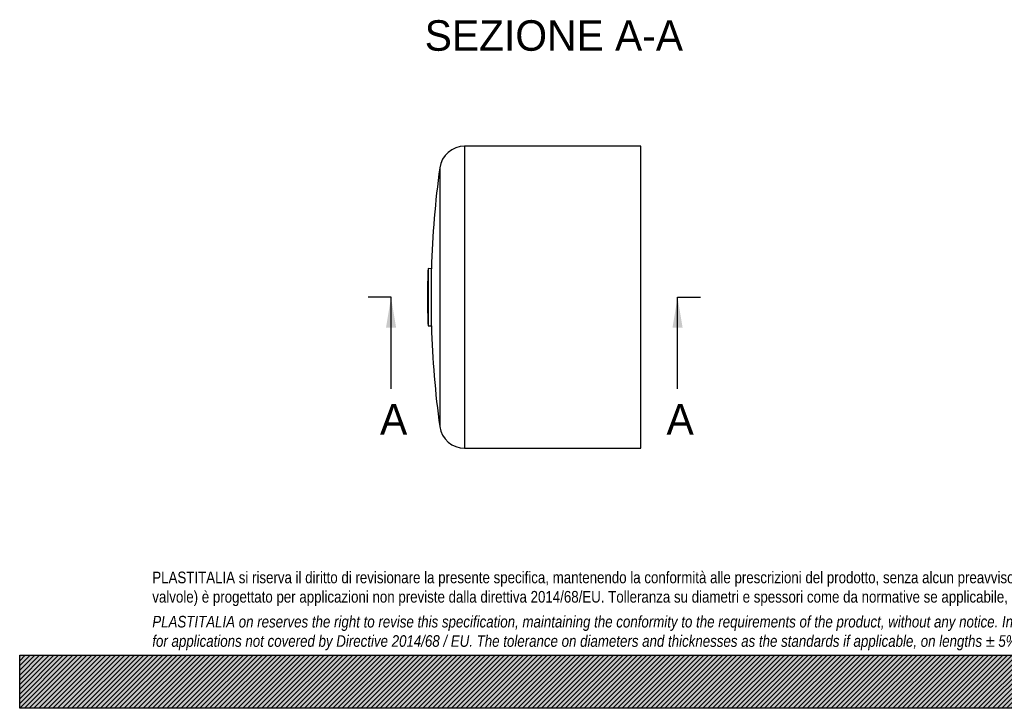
# Model space of a CAD drawing. Header units: millimetres. Extents: x 0 to 1174, y 0 to 830.
# Tile 1 of 15: x 0 to 587, y 0 to 410. Entities that reach past the tile are written whole.
import ezdxf
from ezdxf.enums import TextEntityAlignment as Align
from ezdxf.lldxf.tags import DXFTag

# ---------------------------------------------------------------- set-up
doc = ezdxf.new("R2010")
doc.units = ezdxf.units.MM
doc.header["$LTSCALE"] = 3.952569
doc.layers.add('CAP180G', color=7, linetype='Continuous')
doc.layers.add('Default', color=7, linetype='Continuous')
doc.styles.add('SEACAD_Solid_Edge_ANSI', font='seans.ttf')
tags = doc.linetypes.add('CENTER2', pattern=[28.575, 19.05, -3.175, 3.175, -3.175]).pattern_tags.tags
tags[10:11] = [DXFTag(74, 4), DXFTag(75, 0), DXFTag(340, '0'), DXFTag(46, 0.0), DXFTag(50, 0.0), DXFTag(44, 0.0), DXFTag(45, 0.0)]
tags[8:9] = [DXFTag(74, 4), DXFTag(75, 0), DXFTag(340, '0'), DXFTag(46, 0.0), DXFTag(50, 0.0), DXFTag(44, 0.0), DXFTag(45, 0.0)]
tags[6:7] = [DXFTag(74, 4), DXFTag(75, 0), DXFTag(340, '0'), DXFTag(46, 0.0), DXFTag(50, 0.0), DXFTag(44, 0.0), DXFTag(45, 0.0)]
tags[4:5] = [DXFTag(74, 4), DXFTag(75, 0), DXFTag(340, '0'), DXFTag(46, 0.0), DXFTag(50, 0.0), DXFTag(44, 0.0), DXFTag(45, 0.0)]

# ---------------------------------------------------------------- blocks, each defined once
blk = doc.blocks.new('SE')
at = {"layer": 'CAP180G', "color": 7, "linetype": 'Continuous'}
for p, q in [((265.26, 334.92), (265.26, 154.92)), ((370.26, 334.92), (265.26, 334.92)), ((370.26, 154.92), (370.26, 334.92)), ((250.39, 321.94), (250.39, 167.89)), ((243.42, 261.98), (243.42, 227.86)), ((245.42, 261.92), (243.42, 261.98)), ((245.42, 227.92), (245.42, 261.92)), ((243.26, 255.43), (243.26, 234.41)), ((243.26, 235.37), (243.26, 254.47)), ((243.42, 227.86), (245.42, 227.92)), ((265.26, 154.92), (370.26, 154.92))]:
    blk.add_line(p, q, dxfattribs=at)
for centre, radius, start, end in [((265.26, 319.92), 15, 90, 172.2385), ((815.52, 244.92), 570.35, 172.2385, 178.29198), ((815.52, 244.92), 572.35, 178.29198, 178.94822), ((295.26, 254.47), 52, 178.94822, 180), ((295.26, 235.37), 52, 180, 181.05178), ((815.52, 244.92), 572.35, 181.05178, 181.70802), ((815.52, 244.92), 570.35, 181.70802, 187.7615), ((265.26, 169.92), 15, 187.7615, 270)]:
    blk.add_arc(centre, radius, start, end, dxfattribs=at)
blk = doc.blocks.new('SE4')
at = {"color": 7, "linetype": 'Continuous', "style": 'SEACAD_Solid_Edge_ANSI'}
blk.add_text('A', height=18.18, dxfattribs=at).set_placement((214.82, 181.28), align=Align.TOP_LEFT)
blk = doc.blocks.new('SE5')
at = {"color": 7, "linetype": 'Continuous', "style": 'SEACAD_Solid_Edge_ANSI'}
blk.add_text('A', height=18.18, dxfattribs=at).set_placement((385.61, 181.28), align=Align.TOP_LEFT)
blk = doc.blocks.new('SEANNOT_GROUP')
at = {"linetype": 'Continuous'}
blk.add_hatch(color=7, dxfattribs=at).paths.add_polyline_path([(224.41, 226.74), (221.38, 244.92), (218.35, 226.74)])
at = {"color": 7, "linetype": 'Continuous'}
blk.add_lwpolyline([(221.38, 190.37), (221.38, 244.92)], dxfattribs=at)
blk = doc.blocks.new('SEANNOT_GROUP1')
at = {"linetype": 'Continuous'}
blk.add_hatch(color=7, dxfattribs=at).paths.add_polyline_path([(395.2, 226.74), (392.17, 244.92), (389.14, 226.74)])
at = {"color": 7, "linetype": 'Continuous'}
blk.add_lwpolyline([(392.17, 190.37), (392.17, 244.92)], dxfattribs=at)
blk = doc.blocks.new('SE3')
at = {"layer": 'Default', "color": 7, "linetype": 'CENTER2'}
for p, q in [((221.38, 244.92), (207.74, 244.92)), ((392.17, 244.92), (405.8, 244.92))]:
    blk.add_line(p, q, dxfattribs=at)
at = {"layer": 'Default', "color": 7, "linetype": 'CENTER2', "const_width": 0.0001}
blk.add_lwpolyline([(221.38, 244.92), (392.17, 244.92)], dxfattribs=at)
at = {"layer": 'Default'}
for name in ['SEANNOT_GROUP', 'SEANNOT_GROUP1', 'SE4', 'SE5']:
    blk.add_blockref(name, (0, 0), dxfattribs=at)

msp = doc.modelspace()

# ---------------------------------------------------------------- hatches: boundary and pattern name
at = {"layer": 'Default', "linetype": 'Continuous'}
h = msp.add_hatch(dxfattribs=at)
h.set_pattern_fill('LINE', scale=0.629921, angle=45, style=0)
h.paths.add_polyline_path([(1173.913, 0), (1173.913, 31.621), (0, 31.621), (0, 0)])
msp.add_hatch(color=7, dxfattribs=at).paths.add_polyline_path([(1173.913, 0), (1173.913, 31.621), (0, 31.621), (0, 0)])

# ---------------------------------------------------------------- linework, layer by layer
at = {"layer": 'Default', "color": 7, "linetype": 'Continuous'}
for p, q in [((0, 31.621), (1173.913, 31.621)), ((0, 0), (0, 31.621)), ((1173.913, 0), (0, 0))]:
    msp.add_line(p, q, dxfattribs=at)

# ---------------------------------------------------------------- block references
at = {"layer": 'Default'}
for name in ['SE', 'SE3']:
    msp.add_blockref(name, (0, 0), dxfattribs=at)

# ---------------------------------------------------------------- texts
at = {"layer": 'Default', "color": 7, "linetype": 'Continuous', "style": 'SEACAD_Solid_Edge_ANSI'}
msp.add_text('SEZIONE A-A', height=18.18182, dxfattribs=at).set_placement((241.428, 409.976), align=Align.TOP_LEFT)
at = {"layer": 'Default', "insert": (79.051, 81.432), "char_height": 6.916996, "width": 1015.81028, "attachment_point": 1}
msp.add_mtext("{\\fArial Narrow|b0||i0||c0|p34;\\C7;\\H6.916996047;\\W1.;PLASTITALIA si riserva il diritto di revisionare la presente specifica, mantenendo la conformità alle prescrizioni del prodotto, senza alcun preavviso. In caso di assegnazione d'ordine si riserva di compiere una più dettagliata analisi tecnico/qualitativa. Il presente prodotto (ad esclusione delle \\P}{\\fArial Narrow|b0||i0||c0|p34;\\C7;\\H6.916996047;\\W1.;valvole) è progettato per applicazioni non previste dalla direttiva 2014/68/EU. Tolleranza su diametri e spessori come da normative se applicabile, su lunghezze ±5%, su angoli ±2°, se non diversamente specificato.\\P}{\\fArial Narrow|b0||i0||c0|p34;\\C7;\\H1.976284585;\\W1.;   \\P}{\\fArial Narrow|b0||i1||c0|p34;\\C7;\\H6.916996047;\\W1.;PLASTITALIA on reserves the right to revise this specification, maintaining the conformity to the requirements of the product, without any notice. In case of assignation of order on will reserve to make a more detailed analysis technical/qualitative. This product (excluding valves) is designed \\P}{\\fArial Narrow|b0||i1||c0|p34;\\C7;\\H6.916996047;\\W1.;for applications not covered by Directive 2014/68 / EU. The tolerance on diameters and thicknesses as the standards if applicable, on lengths ± 5%, on angles ± 2 °, unless otherwise indicated.\\P}", dxfattribs=at)

doc.saveas('drawing.dxf')
